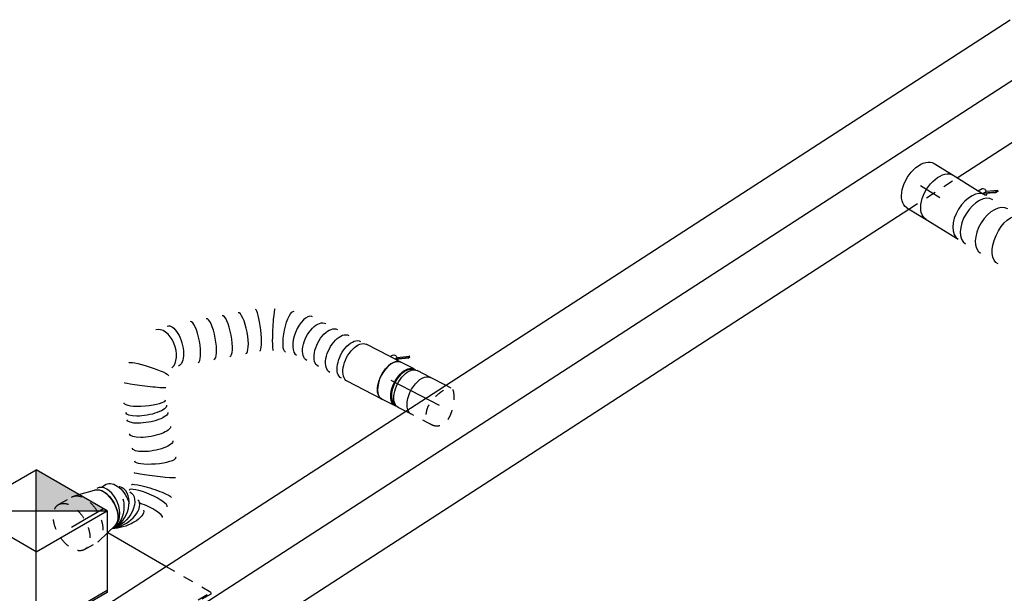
# Model space of a CAD drawing. Extents: x -257677 to 221252, y -185516 to 120782.
# Tile 28 of 171: x -90665 to -88295, y 609 to 1990. Entities that reach past the tile are written whole.
import ezdxf
from ezdxf.enums import TextEntityAlignment as Align
from ezdxf.lldxf.tags import DXFTag

# ---------------------------------------------------------------- set-up
doc = ezdxf.new("R2010")
doc.units = 0
doc.header["$LTSCALE"] = 50
doc.linetypes.add('STREEPJES', pattern=[0.1, 0.05, -0.05])
doc.layers.get('0').update_dxf_attribs({"linetype": 'CONTINUOUS'})
for name, color, linetype in [('WL570---_TOEVOER', 3, 'CONTINUOUS'), ('WL570---_TOEVOER_HL', 8, 'CONTINUOUS'), ('WL570---_TOEVOER_RST', 2, 'CONTINUOUS'), ('WL570---_TOEVOER_RST_HL', 1, 'CONTINUOUS'), ('WM570---_TOEVOER_PR', 1, 'CONTINUOUS'), ('WM570---_TOEVOER_RST_PR', 1, 'CONTINUOUS')]:
    doc.layers.add(name, color=color, linetype=linetype)
doc.styles.add('BURO-018', font='ARIAL.TTF', dxfattribs={"height": 63})
tags = doc.linetypes.add('CENTER2', pattern=[28.575, 19.05, -3.175, 3.175, -3.175]).pattern_tags.tags
tags[10:11] = [DXFTag(74, 4), DXFTag(75, 0), DXFTag(340, '0'), DXFTag(46, 1.0), DXFTag(50, 0.0), DXFTag(44, 0.0), DXFTag(45, 0.0)]
tags[8:9] = [DXFTag(74, 4), DXFTag(75, 0), DXFTag(340, '0'), DXFTag(46, 1.0), DXFTag(50, 0.0), DXFTag(44, 0.0), DXFTag(45, 0.0)]
tags[6:7] = [DXFTag(74, 4), DXFTag(75, 0), DXFTag(340, '0'), DXFTag(46, 1.0), DXFTag(50, 0.0), DXFTag(44, 0.0), DXFTag(45, 0.0)]
tags[4:5] = [DXFTag(74, 4), DXFTag(75, 0), DXFTag(340, '0'), DXFTag(46, 1.0), DXFTag(50, 0.0), DXFTag(44, 0.0), DXFTag(45, 0.0)]

# ---------------------------------------------------------------- blocks, each defined once
blk = doc.blocks.new('*U1735')
at = {"color": 0, "ltscale": 10}
for p, q in [((418.6, 172.1, 8071.9), (419.3, 170.6, 8071.9)), ((318.5, 39.7, 8071.9), (319.2, 40.3, 8071.9)), ((166.9, -50.7, 8071.9), (168, -50.3, 8071.9))]:
    blk.add_line(p, q, dxfattribs=at)
for centre, major_axis, ratio, start_param, end_param in [((421.1, 321.4, 8071.9), (-15.2, 61.2), 0.756389, 6.129889, 6.436482), ((421.1, 321.4, 8071.9), (-15.2, 61.2), 0.756389, 4.577639, 6.129889), ((393.7, 301.4, 8071.9), (-50.9, 37), 0.632008, 3.231918, 6.19286), ((393.7, 301.4, 8071.9), (-50.9, 37), 0.632008, 6.19286, 6.37351), ((475, 199.7, 8071.9), (56.1, 28.3), 0.349634, 3.179694, 6.245084), ((535.1, 128.5, 8071.9), (33.3, 53.5), 0.664559, 3.256333, 6.168445), ((274.8, 84.6, 8071.9), (-44, 44.6), 0.299661, 3.166948, 6.25783), ((535.1, 128.5, 8071.9), (33.3, 53.5), 0.664559, 3.026852, 3.256333), ((0, 0, 8071.9), (0, -62.5), 0.595922, 3.141593, 6.283185), ((21.2, 0, 8071.9), (0, -62.5), 0.595922, 3.141593, 6.283185), ((63.6, 0, 8071.9), (0, -62.5), 0.595922, 3.141593, 6.283185), ((149.1, 9.4, 8071.9), (18.3, -60), 0.333987, 3.170548, 6.25423)]:
    blk.add_ellipse(centre, major_axis=major_axis, ratio=ratio, start_param=start_param, end_param=end_param, dxfattribs=at)
at = {"color": 0, "ltscale": 10, "extrusion": (-1.32794e-16, 4.85641e-17, -1)}
for centre, major_axis, ratio, start_param, end_param in [((429.1, 321.7, 8071.9), (-2.6, 62.4), 0.762922, 0, 1.369541), ((406.3, 314.3, 8071.9), (36.7, -51.2), 0.718804, 3.013231, 5.739503), ((376.2, 265.5, 8071.9), (-56.9, 25.9), 0.619072, 0, 3.141593), ((438.2, 297.5, 8071.9), (58.5, 22), 0.245943, 0, 1.325006), ((358.9, 227.6, 8071.9), (-56.9, 25.9), 0.619072, 0, 3.141593), ((456.4, 249.1, 8071.9), (58.5, 22), 0.245943, 0, 2.203719), ((599.2, 221.1, 8071.9), (-55, 29.7), 0.57735, 0, 3.141593), ((341.7, 189.7, 8071.9), (-56.9, 25.9), 0.619072, 0, 3.141593), ((323.8, 154.1, 8071.9), (-54.7, 30.3), 0.569879, 0, 3.141593), ((502.1, 157.9, 8071.9), (-47.7, -41), 0.530767, 3.212443, 6.354035), ((571.1, 113.9, 8071.9), (-10.8, -62.2), 0.74014, 3.300675, 6.442267), ((304.6, 119.5, 8071.9), (51.5, -35.8), 0.488107, 3.191, 6.332593), ((237.1, 53.3, 8071.9), (36.3, -51.1), 0.089703, 3.148554, 6.290147), ((194.2, 27.6, 8071.9), (-27.9, 56.1), 0.126678, 3.131681, 6.273274), ((104.9, 0, 8071.9), (6.6, -62.4), 0.517302, 6.228705, 9.370297)]:
    blk.add_ellipse(centre, major_axis=major_axis, ratio=ratio, start_param=start_param, end_param=end_param, dxfattribs=at)
at = {"layer": 'WM570---_TOEVOER_PR', "color": 1, "style": 'BURO-018'}
blk.add_attdef('POSNR', text='', height=90, dxfattribs=at).set_placement((0, 0), align=Align.MIDDLE)
blk = doc.blocks.new('*U1736')
at = {"color": 2, "ltscale": 10}
for p, q in [((25.1, 62.5, 8105.6), (30.7, 72.1, 8105.6)), ((39.1, 65.3, 8105.6), (42.5, 71.3, 8105.6)), ((39.6, 65.6, 8105.6), (61.7, 81.7, 8105.6)), ((63.4, 80.4, 8105.6), (40.7, 64, 8105.6)), ((65.2, 87.6, 8105.6), (42.5, 71.3, 8105.6)), ((61.7, 81.7, 8105.6), (65.2, 87.6, 8105.6)), ((63.4, 80.4, 8105.6), (61.7, 81.7, 8105.6)), ((66.8, 86.4, 8105.6), (63.4, 80.4, 8105.6)), ((65.2, 87.6, 8105.6), (66.8, 86.4, 8105.6)), ((-45.3, 62.5, 8105.6), (25.1, 62.5, 8105.6)), ((25.1, 62.5, 8105.6), (45.3, 62.5, 8105.6)), ((40.7, 64, 8105.6), (39.1, 65.3, 8105.6)), ((-45.3, -62.5, 8105.6), (45.3, -62.5, 8105.6))]:
    blk.add_line(p, q, dxfattribs=at)
at = {"color": 2, "ltscale": 10, "extrusion": (-3.26907e-17, -5.27558e-17, -1)}
for centre, major_axis, ratio, start_param, end_param in [((38.8, 67.4, 8105.6), (-8.15, 4.7), 0.55816, 0, 1.705823), ((-45.3, 0, 8105.6), (0, -62.5), 0.595922, 0, 3.141593), ((38.8, 67.4, 8105.6), (-8.15, 4.7), 0.55816, 2.262735, 3.141593)]:
    blk.add_ellipse(centre, major_axis=major_axis, ratio=ratio, start_param=start_param, end_param=end_param, dxfattribs=at)
at = {"color": 2, "ltscale": 10}
blk.add_ellipse((45.3, 0, 8105.6), major_axis=(0, -62.5), ratio=0.595922, start_param=3.141593, end_param=6.283185, dxfattribs=at)
at = {"layer": 'WL570---_TOEVOER', "color": 1, "style": 'BURO-018'}
blk.add_attdef('I', text='', height=90, dxfattribs=at).set_placement((0, 0), align=Align.MIDDLE)
at = {"layer": 'WM570---_TOEVOER_PR', "color": 1, "style": 'BURO-018'}
blk.add_attdef('POSNR', text='', height=90, dxfattribs=at).set_placement((0, 0), align=Align.MIDDLE)
blk = doc.blocks.new('*U1737')
at = {"color": 0, "ltscale": 10}
for p, q in [((282.1, 401.9, 7576.3), (282.4, 401.5, 7576.3)), ((453.8, 342, 7576.3), (453.6, 342.4, 7576.3)), ((275.2, -2.5, 7576.3), (275.3, -2.4, 7576.3)), ((145, -50, 7576.3), (147.1, -49.8, 7576.3))]:
    blk.add_line(p, q, dxfattribs=at)
at = {"color": 0, "ltscale": 10, "extrusion": (-6.50602e-17, 9.13779e-17, -1)}
for centre, major_axis, ratio, start_param, end_param in [((327.7, 586.6, 7576.3), (-33.4, -37.6), 0.426805, 0.050581, 2.367232), ((348.8, 575.8, 7576.3), (-8.6, -49.6), 0.629272, 6.181686, 8.861467), ((369.5, 579.1, 7576.3), (-24.8, 43.9), 0.664027, 4.370881, 6.041895), ((298, 500.9, 7576.3), (49.6, 8.1), 0.125578, 0.012261, 3.153854), ((308, 463, 7576.3), (-47.1, -17.5), 0.049818, 6.278386, 9.419979), ((346.9, 399.5, 7576.3), (-39.7, -30.4), 0.303234, 0, 3.141593), ((368, 371.9, 7576.3), (-39.7, -30.4), 0.303234, 0, 3.141593), ((389.1, 344.4, 7576.3), (-39.7, -30.4), 0.303234, 0, 3.141593), ((399.6, 330.7, 7576.3), (-39.7, -30.4), 0.303234, 0, 3.141593), ((427.9, 280.9, 7576.3), (47.1, 17.5), 0.049818, 3.146391, 6.287984), ((438, 243, 7576.3), (-49.6, -8.1), 0.125578, 3.129332, 6.270924), ((411.7, 166.7, 7576.3), (33.5, -37.2), 0.460268, 6.249488, 9.391081), ((0, 0, 7576.3), (0, 50), 0.543366, 0, 3.141593), ((15.6, 0, 7576.3), (0, 50), 0.543366, 0, 3.141593), ((46.8, 0, 7576.3), (0, 50), 0.543366, 0, 3.141593), ((78, 0, 7576.3), (0, 50), 0.543366, 0, 3.141593), ((109.2, 0, 7576.3), (0, 50), 0.543366, 0, 3.141593), ((177.1, 6.9, 7576.3), (-13.5, 48.3), 0.271233, 0.022126, 3.163718)]:
    blk.add_ellipse(centre, major_axis=major_axis, ratio=ratio, start_param=start_param, end_param=end_param, dxfattribs=at)
at = {"color": 0, "ltscale": 10}
for centre, major_axis, ratio, start_param, end_param in [((338, 579.5, 7576.3), (22.8, 44.9), 0.546954, 0.690749, 3.06579), ((359.6, 575.6, 7576.3), (-8.3, 49.7), 0.668903, 0.402647, 3.023365), ((377.9, 586, 7576.3), (37.6, -33.5), 0.614837, 3.273947, 6.186945), ((381, 591, 7576.3), (42, -27.1), 0.57735, 3.279708, 6.14507), ((294.9, 548.3, 7576.3), (49.9, 3.3), 0.211013, 3.141593, 4.977887), ((377.9, 586, 7576.3), (37.6, -33.5), 0.614837, 6.186945, 6.379426), ((296.7, 520, 7576.3), (49.9, 3.3), 0.211013, 3.141593, 6.283185), ((338, 579.5, 7576.3), (22.8, 44.9), 0.546954, 3.06579, 3.217395), ((359.6, 575.6, 7576.3), (-8.3, 49.7), 0.668903, 3.023365, 3.25982), ((325, 428.1, 7576.3), (42.8, 26.4), 0.221779, 0.022413, 3.119172), ((411, 315.8, 7576.3), (-42.8, -26.4), 0.221779, 3.164013, 6.260759), ((430, 185.7, 7576.3), (36.1, -34.6), 0.628283, 3.380063, 6.283185), ((370.4, 134.6, 7576.3), (30.7, -39.5), 0.251232, 3.141593, 6.283185), ((339.6, 110.7, 7576.3), (30.7, -39.5), 0.251232, 3.141593, 6.283185), ((308.9, 86.8, 7576.3), (30.7, -39.5), 0.251232, 3.141593, 6.283185), ((278.1, 63, 7576.3), (30.7, -39.5), 0.251232, 3.141593, 6.283185), ((247.7, 39.4, 7576.3), (-27.6, 41.9), 0.148706, 0.01149, 3.130103), ((141.2, 0, 7576.3), (4.8, -50), 0.460279, 0.044178, 3.097415), ((213.4, 20.4, 7576.3), (20.9, -45.6), 0.06345, 0.004813, 3.146406)]:
    blk.add_ellipse(centre, major_axis=major_axis, ratio=ratio, start_param=start_param, end_param=end_param, dxfattribs=at)
at = {"layer": 'WM570---_TOEVOER_PR', "color": 1, "style": 'BURO-018'}
blk.add_attdef('POSNR', text='', height=90, dxfattribs=at).set_placement((0, 0), align=Align.MIDDLE)
blk = doc.blocks.new('*U1738')
at = {"color": 2, "ltscale": 10}
for p, q in [((-74.2, 47.5, 7545.9), (-82.6, 47.5, 7545.9)), ((-46.9, 50, 7545.9), (46.9, 50, 7545.9)), ((-74.2, -47.5, 7545.9), (-82.6, -47.5, 7545.9)), ((-57.9, -66.6, 7545.9), (-60.5, -71.2, 7545.9)), ((-33.8, -55.6, 7545.9), (-59, -72.5, 7545.9)), ((-59, -72.5, 7545.9), (-56.4, -67.9, 7545.9)), ((-57.9, -66.6, 7545.9), (-33.1, -50, 7545.9)), ((-56.4, -67.9, 7545.9), (-57.9, -66.6, 7545.9)), ((-31.8, -51.3, 7545.9), (-56.4, -67.9, 7545.9)), ((-46.9, -50, 7545.9), (-17.9, -50, 7545.9)), ((-36.8, -52.5, 7545.9), (-38, -50, 7545.9)), ((-31.2, -51, 7545.9), (-33.8, -55.6, 7545.9)), ((-32.4, -50, 7545.9), (-31.2, -51, 7545.9)), ((-31.2, -51, 7545.9), (-31.8, -51.3, 7545.9)), ((-17.9, -50, 7545.9), (-21.5, -56.2, 7545.9)), ((-17.9, -50, 7545.9), (46.9, -50, 7545.9)), ((-60.5, -71.2, 7545.9), (-59, -72.5, 7545.9))]:
    blk.add_line(p, q, dxfattribs=at)
for centre, major_axis, start_param, end_param in [((-82.6, 0, 7545.9), (0, 47.5), 3.145034, 6.279744), ((-46.9, 0, 7545.9), (0, 50), 3.141593, 6.283185)]:
    blk.add_ellipse(centre, major_axis=major_axis, ratio=0.543366, start_param=start_param, end_param=end_param, dxfattribs=at)
at = {"color": 2, "ltscale": 10, "extrusion": (-1.45636e-18, 1.24118e-16, -1)}
for centre, major_axis, ratio, end_param in [((46.9, 0, 7545.9), (0, 50), 0.543366, 3.141593), ((-29.6, -51.6, 7545.9), (8.07, -4.63), 0.609442, 1.755272)]:
    blk.add_ellipse(centre, major_axis=major_axis, ratio=ratio, start_param=0, end_param=end_param, dxfattribs=at)
at = {"layer": 'WL570---_TOEVOER', "color": 1, "style": 'BURO-018'}
blk.add_attdef('I', text='', height=90, dxfattribs=at).set_placement((0, 0), align=Align.MIDDLE)
at = {"layer": 'WM570---_TOEVOER_PR', "color": 1, "style": 'BURO-018'}
blk.add_attdef('POSNR', text='', height=90, dxfattribs=at).set_placement((0, 0), align=Align.MIDDLE)
blk = doc.blocks.new('*U1739')
at = {"color": 8, "linetype": 'STREEPJES', "ltscale": 10}
for p, q in [((-36.2, 62.5, 7507), (0, 62.5, 7507)), ((5, 61.9, 7507), (18.1, 58.7, 7507)), ((-36.2, -62.5, 7507), (0, -62.5, 7507)), ((5, -61.9, 7507), (30.4, -55.8, 7507))]:
    blk.add_line(p, q, dxfattribs=at)
at = {"color": 0, "ltscale": 10}
for p, q in [((18.1, 58.7, 7507), (56.4, 49.5, 7507)), ((73.9, 47.5, 7507), (87.2, 47.5, 7507)), ((30.4, -55.8, 7507), (56.4, -49.5, 7507))]:
    blk.add_line(p, q, dxfattribs=at)
at = {"color": 8, "linetype": 'STREEPJES', "ltscale": 10, "extrusion": (-3.41963e-17, 8.3842e-17, -1)}
for centre, end_param in [((-36.2, 0, 7507), 6.280044), ((0, 0, 7507), 3.141593), ((0, 0, 7507), 3.141593), ((0, 0, 7507), 3.141593)]:
    blk.add_ellipse(centre, major_axis=(0, 62.5), ratio=0.57735, start_param=0, end_param=end_param, dxfattribs=at)
at = {"color": 0, "ltscale": 10, "extrusion": (-3.41963e-17, 8.3842e-17, -1)}
for centre, major_axis, start_param, end_param in [((52.4, 0, 7507), (0, 50), 0.138115, 3.003477), ((52.4, 0, 7507), (0, 50), 0.138115, 3.003477), ((87.2, 0, 7507), (0, 47.5), 0, 2.006348), ((87.2, 0, 7507), (0, 47.5), 0, 2.006348)]:
    blk.add_ellipse(centre, major_axis=major_axis, ratio=0.57735, start_param=start_param, end_param=end_param, dxfattribs=at)
at = {"layer": 'WL570---_TOEVOER_RST_HL', "linetype": 'CENTER2'}
for p, q in [((-36.2, 0, 7507), (0, 0, 7507)), ((0, 0, 7507), (52.4, 0, 7507))]:
    blk.add_line(p, q, dxfattribs=at)
blk.add_circle((52.4, 0, 7507), 0.075, dxfattribs=at)
at = {"layer": 'WM570---_TOEVOER_RST_PR', "color": 1, "style": 'BURO-018'}
blk.add_attdef('POSNR', text='', height=90, dxfattribs=at).set_placement((0, 0), align=Align.MIDDLE)
blk = doc.blocks.new('*U1743')
at = {"color": 8, "linetype": 'STREEPJES', "ltscale": 10}
blk.add_line((-40, 50, 7489.7), (-23.9, 50, 7489.7), dxfattribs=at)
at = {"color": 0, "ltscale": 10}
for p, q in [((-23.9, 50, 7489.7), (-4.2, 50, 7489.7)), ((4.2, 50, 7489.7), (40, 50, 7489.7)), ((-40, -50, 7489.7), (-4.2, -50, 7489.7)), ((4.2, -50, 7489.7), (40, -50, 7489.7))]:
    blk.add_line(p, q, dxfattribs=at)
at = {"color": 8, "linetype": 'STREEPJES', "ltscale": 10, "extrusion": (-6.50602e-17, 9.13779e-17, -1)}
blk.add_ellipse((-40, 0, 7489.7), major_axis=(0, 50), ratio=0.543366, start_param=0, end_param=0.486864, dxfattribs=at)
at = {"color": 0, "ltscale": 10, "extrusion": (-6.50602e-17, 9.13779e-17, -1)}
for centre, major_axis, start_param, end_param in [((-4.2, 0, 7489.7), (0, 50), 0, 3.141593), ((4.2, 0, 7489.7), (0, 50), 0, 3.296713), ((4.2, 0, 7489.7), (0, 50), 6.128065, 6.280044), ((4.2, 0, 7489.7), (0, 47.5), 0.003441, 3.138152), ((40, 0, 7489.7), (0, 50), 0, 3.141593), ((-40, 0, 7489.7), (0, 50), 0.486864, 3.141593)]:
    blk.add_ellipse(centre, major_axis=major_axis, ratio=0.543366, start_param=start_param, end_param=end_param, dxfattribs=at)
at = {"layer": 'WL570---_TOEVOER_HL', "linetype": 'CENTER2'}
blk.add_line((-40, 0, 7489.7), (40, 0, 7489.7), dxfattribs=at)
at = {"layer": 'WM570---_TOEVOER_PR', "color": 1, "style": 'BURO-018'}
blk.add_attdef('POSNR', text='', height=90, dxfattribs=at).set_placement((0, 0), align=Align.MIDDLE)
blk = doc.blocks.new('*U1744')
at = {"color": 8, "linetype": 'STREEPJES', "ltscale": 10}
for p, q in [((-5.7, 50, 7431.1), (50.6, 50, 7431.1)), ((-5.7, -50, 7431.1), (9.3, -50, 7431.1))]:
    blk.add_line(p, q, dxfattribs=at)
at = {"color": 0, "ltscale": 10}
blk.add_line((9.3, -50, 7431.1), (50.6, -50, 7431.1), dxfattribs=at)
at = {"color": 8, "linetype": 'STREEPJES', "ltscale": 10, "extrusion": (3.67413e-17, 2.06214e-16, -1)}
blk.add_ellipse((50.6, 0, 7431.1), major_axis=(0, 50), ratio=0.543366, start_param=0, end_param=0.486864, dxfattribs=at)
at = {"color": 0, "ltscale": 10, "extrusion": (3.67413e-17, 2.06214e-16, -1)}
blk.add_ellipse((50.6, 0, 7431.1), major_axis=(0, 50), ratio=0.543366, start_param=0.486864, end_param=3.141593, dxfattribs=at)
at = {"color": 8, "linetype": 'STREEPJES', "ltscale": 10}
blk.add_spline([(18.5, 34.4, 7431.1), (11, 43.9, 7431.1), (0.9, 49.2, 7431.1), (-10.3, 49.6, 7431.1), (-20.7, 45.1, 7431.1), (-28.6, 36.3, 7431.1), (-32.9, 23.9, 7431.1), (-33.5, 9.2, 7431.1), (-31.1, -6.5, 7431.1), (-26.5, -21.5, 7431.1), (-20.9, -34.4, 7431.1), (-15, -43.9, 7431.1), (-9.1, -49.2, 7431.1), (-3.3, -49.6, 7431.1), (2.6, -45.1, 7431.1), (8.7, -36.3, 7431.1), (14.8, -23.9, 7431.1), (19.9, -9.2, 7431.1), (22.8, 6.5, 7431.1), (22.5, 21.5, 7431.1), (18.5, 34.4, 7431.1)], degree=3, dxfattribs=at)
at = {"layer": 'WL570---_TOEVOER_HL', "linetype": 'CENTER2'}
blk.add_line((0, 0, 7431.1), (50.6, 0, 7431.1), dxfattribs=at)
at = {"layer": 'WM570---_TOEVOER_PR', "color": 1, "style": 'BURO-018'}
blk.add_attdef('POSNR', text='', height=90, dxfattribs=at).set_placement((0, 0), align=Align.MIDDLE)
blk = doc.blocks.new('*U1779')
at = {"color": 0, "ltscale": 10}
for p, q in [((0, 125, 4440), (5406.3, 125, 4440)), ((0, -125, 4440), (4954.1, -125, 4440)), ((5092.5, -125, 4440), (5406.3, -125, 4440))]:
    blk.add_line(p, q, dxfattribs=at)
at = {"color": 8, "linetype": 'STREEPJES', "ltscale": 10}
blk.add_line((4954.1, -125, 4440), (5092.5, -125, 4440), dxfattribs=at)
at = {"layer": 'WL570---_TOEVOER_HL', "linetype": 'CENTER2'}
blk.add_line((0, 0, 4440), (5406.3, 0, 4440), dxfattribs=at)
at = {"layer": 'WM570---_TOEVOER_PR', "color": 1, "style": 'BURO-018'}
blk.add_attdef('POSNR', text='', height=90, dxfattribs=at).set_placement((0, 0), align=Align.MIDDLE)
blk = doc.blocks.new('*U2118')
at = {"ltscale": 10}
blk.add_hatch(color=0, dxfattribs=at).paths.add_polyline_path([(-49, 84.9), (99.2, 170.4), (-98.4, 170.4)])
at = {"color": 0, "ltscale": 10}
for p, q in [((-197.2, -0.7, 7418.5), (-98.4, 170.4, 7418.5)), ((-197.2, -0.7, 7418.5), (99.2, 170.4, 7418.5)), ((99.2, 170.4, 7418.5), (-98.4, 170.4, 7418.5)), ((0.4, -0.7, 7418.5), (-98.4, 170.4, 7418.5)), ((0.4, -0.7, 7418.5), (99.2, 170.4, 7418.5)), ((99.2, 170.4, 7418.5), (197.2, 0.7, 7418.5)), ((288.2, 125.5, 7418.5), (126.6, 125.5, 7418.5)), ((195.1, 4.2, 7418.5), (96.3, -166.9, 7418.5)), ((197.2, 0.7, 7418.5), (98.4, -170.4, 7418.5)), ((0.4, -0.7, 7418.5), (-197.2, -0.7, 7418.5)), ((-99.2, -170.4, 7418.5), (-197.2, -0.7, 7418.5)), ((98.4, -170.4, 7418.5), (0.4, -0.7, 7418.5)), ((-315.4, -295.2, 7418.5), (-171.3, -45.6, 7418.5)), ((96.3, -166.9, 7418.5), (-101.2, -166.9, 7418.5)), ((-99.2, -170.4, 7418.5), (98.4, -170.4, 7418.5)), ((73.1, -295.2, 7418.5), (-315.4, -295.2, 7418.5)), ((-313.3, -298.8, 7418.5), (-315.4, -295.2, 7418.5)), ((-313.3, -298.8, 7418.5), (71.3, -298.8, 7418.5))]:
    blk.add_line(p, q, dxfattribs=at)
at = {"color": 8, "linetype": 'STREEPJES', "ltscale": 10}
for p, q in [((126.6, 125.5, 7418.5), (125.1, 125.5, 7418.5)), ((170.4, -295.2, 7418.5), (413.4, 125.5, 7418.5)), ((415.4, 122, 7418.5), (172.5, -298.8, 7418.5)), ((413.4, 125.5, 7418.5), (288.2, 125.5, 7418.5)), ((413.4, 125.5, 7418.5), (415.4, 122, 7418.5)), ((71.3, -298.8, 7418.5), (172.5, -298.8, 7418.5)), ((170.4, -295.2, 7418.5), (73.1, -295.2, 7418.5)), ((172.5, -298.8, 7418.5), (170.4, -295.2, 7418.5))]:
    blk.add_line(p, q, dxfattribs=at)
at = {"layer": 'WL570---_TOEVOER_RST_HL', "linetype": 'CENTER2'}
blk.add_circle((0, 0, 7418.5), 0.075, dxfattribs=at)
at = {"layer": 'WL570---_TOEVOER_RST', "color": 1, "style": 'BURO-018'}
for tag in ['MC', 'Q']:
    blk.add_attdef(tag, text='', height=90, dxfattribs=at).set_placement((0, 0), align=Align.MIDDLE)
at = {"layer": 'WM570---_TOEVOER_RST_PR', "color": 1, "style": 'BURO-018'}
blk.add_attdef('POSNR', text='', height=90, dxfattribs=at).set_placement((0, 0), align=Align.MIDDLE)
blk = doc.blocks.new('*U2119')
at = {"color": 0, "ltscale": 10}
for p, q in [((0, 62.5, 8179.4), (54.2, 62.5, 8179.4)), ((0, -62.5, 8179.4), (54.2, -62.5, 8179.4))]:
    blk.add_line(p, q, dxfattribs=at)
at = {"color": 0, "ltscale": 10, "extrusion": (-1.32794e-16, 4.85641e-17, -1)}
blk.add_ellipse((0, 0, 8179.4), major_axis=(0, -62.5), ratio=0.595922, start_param=0, end_param=3.141593, dxfattribs=at)
at = {"layer": 'WL570---_TOEVOER_HL', "linetype": 'CENTER2'}
blk.add_line((0, 0, 8179.4), (54.2, 0, 8179.4), dxfattribs=at)
at = {"layer": 'WM570---_TOEVOER_PR', "color": 1, "style": 'BURO-018'}
blk.add_attdef('POSNR', text='', height=90, dxfattribs=at).set_placement((0, 0), align=Align.MIDDLE)

msp = doc.modelspace()

# ---------------------------------------------------------------- block references
at = {"layer": 'WL570---_TOEVOER'}
for name, p, rotation in [('*U1779', (-92751.03148, -1053.43529, -4439.99389), 32.92544019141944), ('*U1735', (-88373.62071, 1514.73161, -8071.93036), 328.3498780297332), ('*U2119', (-88496.90255, 1590.72385, -8179.39961), 328.3498780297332), ('*U1736', (-88412.21016, 1538.51856, -8105.57019), 328.3498780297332), ('*U1737', (-89853.65618, 1164.26252, -7576.29222), 152.7626927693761), ('*U1738', (-89811.9691, 1142.80395, -7545.94522), 152.7626927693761), ('*U1743', (-89734.75286, 1103.05661, -7489.734), 152.7626927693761), ('*U1744', (-89654.21508, 1061.5995, -7431.10479), 152.7626927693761)]:
    msp.add_blockref(name, p, dxfattribs=dict(at, rotation=rotation))
at = {"layer": 'WL570---_TOEVOER_RST'}
ref = msp.add_blockref('*U2118', (-90625.19618, 709.73637, -7418.4694), dxfattribs=dict(at, rotation=329.9999999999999))
ref.add_attrib('Q', '50', dxfattribs={"color": 1, "height": 90, "style": 'BURO-018'}).set_placement((-91065.93903, 114.38604), align=Align.MIDDLE)
ref.add_attrib('MC', 'D1', dxfattribs={"color": 1, "height": 90, "style": 'BURO-018'}).set_placement((-91361.15611, 625.71703), align=Align.MIDDLE)
at = {"layer": 'WL570---_TOEVOER_RST', "rotation": 29.99999999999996}
msp.add_blockref('*U1739', (-90508.31143, 787.01777, -7506.9772), dxfattribs=at)

doc.saveas('drawing.dxf')
